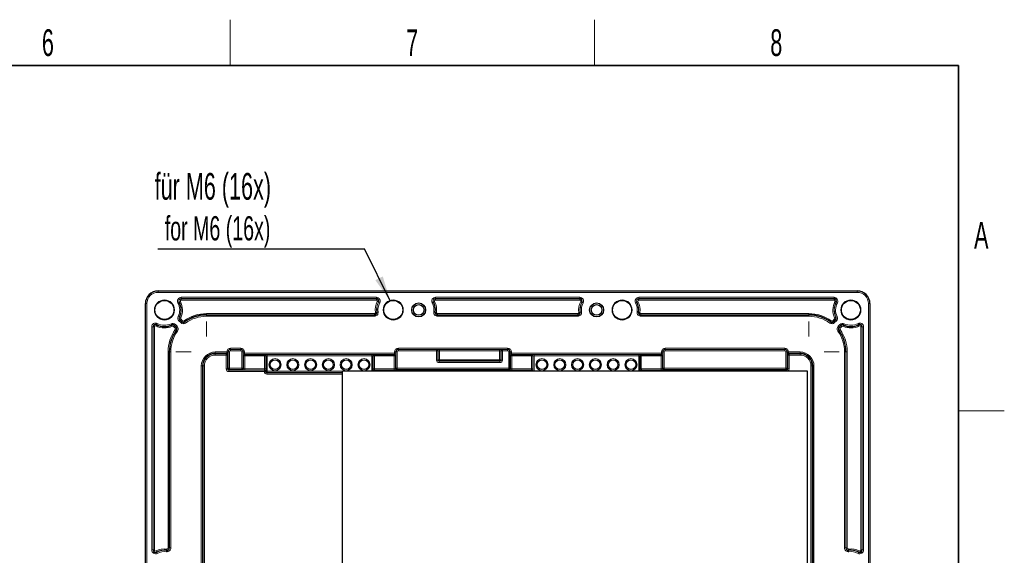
# Model space of a CAD drawing. Header units: millimetres. Extents: x 5 to 418, y 2 to 292.
# Tile 53 of 53: x 285 to 414, y 218 to 288. Entities that reach past the tile are written whole.
import ezdxf

# ---------------------------------------------------------------- set-up
doc = ezdxf.new("R2010")
doc.units = ezdxf.units.MM
doc.layers.add('SLD-0', color=7, linetype='Continuous')
doc.styles.add('SLDTEXTSTYLE1', font='TXT', dxfattribs={"width": 0.605})
doc.dimstyles.new('SLDDIMSTYLE2', dxfattribs={"dimtxt": 0.18, "dimasz": 3.302, "dimexe": 0, "dimexo": 0.0625, "dimgap": 0, "dimtad": 0, "dimtih": 1, "dimtoh": 1, "dimdec": 0, "dimrnd": 1e-09, "dimzin": 0, "dimdsep": 46, "dimtxsty": 'Standard', "dimsah": 1, "dimcen": 0.09, "dimadec": 0, "dimazin": 0, "dimtfac": 3.302, "dimtdec": 0, "dimtofl": 0, "dimtmove": 0, "dimatfit": 3, "dimfxl": 1, "dimfrac": 2, "dimtolj": 1, "dimtzin": 0, "dimarcsym": 0})

# ---------------------------------------------------------------- blocks, each defined once
blk = doc.blocks.new('SW_NOTE_0_1')
at = {"layer": 'SLD-0', "color": 0}
blk.add_line((-27.09, 0), (0, 0), dxfattribs=at)
at = {"layer": 'SLD-0', "color": 0, "attachment_point": 1, "style": 'SLDTEXTSTYLE1'}
for s, insert, char_height in [('für M6 (16x)', (-27.53, 9.96), 3.5), ('for M6 (16x)', (-26.2, 4.3), 3.175)]:
    blk.add_mtext(s, dxfattribs=dict(at, insert=insert, char_height=char_height))

msp = doc.modelspace()

# ---------------------------------------------------------------- linework, layer by layer
at = {"color": 7, "linetype": 'Continuous', "lineweight": 25}
for p, q in [((303.0494, 252.9536), (394.7161, 252.9536)), ((301.3827, 81.287), (301.3827, 251.287)), ((396.3827, 251.287), (396.3827, 81.287)), ((388.2161, 242.4536), (327.2161, 242.4536)), ((327.2161, 128.287), (327.2161, 242.4536)), ((388.2161, 128.287), (388.2161, 242.4536))]:
    msp.add_line(p, q, dxfattribs=at)
at = {"color": 7, "linetype": 'Continuous', "lineweight": 18}
for p, q in [((303.0494, 252.9536), (303.0494, 252.9332)), ((303.0494, 252.9332), (394.7161, 252.9332)), ((303.0494, 252.9332), (303.0494, 252.7666)), ((394.7161, 252.7666), (303.0494, 252.7666)), ((306.0938, 252.1174), (331.6716, 252.1174)), ((306.0938, 252.1174), (306.0938, 251.9508)), ((331.6716, 251.9508), (306.0938, 251.9508)), ((306.0938, 251.9274), (306.0938, 251.9508)), ((306.0938, 251.9274), (331.6716, 251.9274)), ((306.0938, 251.9274), (306.0938, 251.7608)), ((331.6716, 251.7608), (306.0938, 251.7608)), ((331.6716, 252.1174), (331.6716, 251.9508)), ((331.6716, 251.9274), (331.6716, 251.9508)), ((331.6716, 251.9274), (331.6716, 251.7608)), ((339.4271, 252.1174), (358.3383, 252.1174)), ((339.4271, 252.1174), (339.4271, 251.9508)), ((358.3383, 251.9508), (339.4271, 251.9508)), ((339.4271, 251.9274), (339.4271, 251.9508)), ((339.4271, 251.9274), (358.3383, 251.9274)), ((339.4271, 251.7608), (339.4271, 251.9274)), ((358.3383, 251.7608), (339.4271, 251.7608)), ((358.3383, 252.1174), (358.3383, 251.9508)), ((358.3383, 251.9274), (358.3383, 251.9508)), ((358.3383, 251.7608), (358.3383, 251.9274)), ((366.0938, 252.1174), (391.6716, 252.1174)), ((366.0938, 252.1174), (366.0938, 251.9508)), ((391.6716, 251.9508), (366.0938, 251.9508)), ((366.0938, 251.9274), (366.0938, 251.9508)), ((366.0938, 251.9274), (391.6716, 251.9274)), ((366.0938, 251.7608), (366.0938, 251.9274)), ((391.6716, 251.7608), (366.0938, 251.7608)), ((391.6716, 252.1174), (391.6716, 251.9508)), ((391.6716, 251.9274), (391.6716, 251.9508)), ((391.6716, 251.7608), (391.6716, 251.9274)), ((394.7161, 252.9332), (394.7161, 252.9536)), ((394.7161, 252.9332), (394.7161, 252.7666)), ((301.4031, 251.287), (301.3827, 251.287)), ((301.4031, 81.287), (301.4031, 251.287)), ((301.4031, 251.287), (301.5698, 251.287)), ((301.5698, 251.287), (301.5698, 81.287)), ((305.6541, 251.3883), (305.8015, 251.4661)), ((305.8222, 251.477), (305.8015, 251.4661)), ((305.9696, 251.5548), (305.8222, 251.477)), ((331.9433, 251.477), (331.7959, 251.5548)), ((331.9433, 251.477), (331.9639, 251.4661)), ((331.9639, 251.4661), (332.1113, 251.3883)), ((338.9875, 251.3883), (339.1349, 251.4661)), ((339.1555, 251.477), (339.1349, 251.4661)), ((339.3029, 251.5548), (339.1555, 251.477)), ((358.6099, 251.477), (358.4625, 251.5548)), ((358.6099, 251.477), (358.6306, 251.4661)), ((358.6306, 251.4661), (358.778, 251.3883)), ((365.6541, 251.3883), (365.8015, 251.4661)), ((365.8222, 251.477), (365.8015, 251.4661)), ((365.9696, 251.5548), (365.8222, 251.477)), ((391.7959, 251.5548), (391.9433, 251.477)), ((391.9433, 251.477), (391.9639, 251.4661)), ((391.9639, 251.4661), (392.1113, 251.3883)), ((396.1957, 81.287), (396.1957, 251.287)), ((396.1957, 251.287), (396.3623, 251.287)), ((396.3623, 251.287), (396.3623, 81.287)), ((396.3827, 251.287), (396.3623, 251.287)), ((305.6901, 249.5905), (305.8404, 249.5186)), ((305.8615, 249.5086), (305.8404, 249.5186)), ((306.0119, 249.4368), (305.8615, 249.5086)), ((305.9215, 249.1591), (305.905, 249.1425)), ((306.0393, 249.2769), (305.9215, 249.1591)), ((306.1493, 248.9313), (305.9215, 249.1591)), ((306.0393, 249.2769), (306.2671, 249.0491)), ((309.3827, 249.8132), (309.3827, 249.9798)), ((309.3827, 249.9798), (331.4051, 249.9798)), ((309.3827, 249.8132), (309.3827, 249.7898)), ((331.4051, 249.8132), (309.3827, 249.8132)), ((309.3827, 249.7898), (309.3827, 249.6232)), ((309.3827, 249.7898), (331.4051, 249.7898)), ((331.4051, 249.6232), (309.3827, 249.6232)), ((331.4051, 249.8132), (331.4051, 249.9798)), ((331.4051, 249.8132), (331.4051, 249.7898)), ((331.4051, 249.7898), (331.4051, 249.6232)), ((331.7094, 250.1612), (331.5443, 250.139)), ((331.7094, 250.1612), (331.7326, 250.1644)), ((331.7326, 250.1644), (331.8977, 250.1866)), ((339.2011, 250.1866), (339.3662, 250.1644)), ((339.3894, 250.1612), (339.3662, 250.1644)), ((339.5545, 250.139), (339.3894, 250.1612)), ((339.6937, 249.8132), (339.6937, 249.9798)), ((339.6937, 249.9798), (358.0717, 249.9798)), ((358.0717, 249.8132), (339.6937, 249.8132)), ((339.6937, 249.8132), (339.6937, 249.7898)), ((339.6937, 249.7898), (358.0717, 249.7898)), ((339.6937, 249.7898), (339.6937, 249.6232)), ((358.0717, 249.6232), (339.6937, 249.6232)), ((358.0717, 249.8132), (358.0717, 249.9798)), ((358.0717, 249.8132), (358.0717, 249.7898)), ((358.0717, 249.7898), (358.0717, 249.6232)), ((358.3761, 250.1612), (358.2109, 250.139)), ((358.3761, 250.1612), (358.3992, 250.1644)), ((358.3992, 250.1644), (358.5644, 250.1866)), ((365.8677, 250.1866), (366.0329, 250.1644)), ((366.056, 250.1612), (366.0329, 250.1644)), ((366.2212, 250.139), (366.056, 250.1612)), ((366.3604, 249.8132), (366.3604, 249.9798)), ((366.3604, 249.9798), (388.3827, 249.9798)), ((388.3827, 249.8132), (366.3604, 249.8132)), ((366.3604, 249.8132), (366.3604, 249.7898)), ((366.3604, 249.6232), (366.3604, 249.7898)), ((366.3604, 249.7898), (388.3827, 249.7898)), ((388.3827, 249.6232), (366.3604, 249.6232)), ((388.3827, 249.8132), (388.3827, 249.9798)), ((388.3827, 249.8132), (388.3827, 249.7898)), ((388.3827, 249.6232), (388.3827, 249.7898)), ((391.4983, 249.0491), (391.7261, 249.2769)), ((391.844, 249.1591), (391.6162, 248.9313)), ((391.844, 249.1591), (391.7261, 249.2769)), ((391.9039, 249.5086), (391.7536, 249.4368)), ((391.844, 249.1591), (391.8605, 249.1425)), ((391.9039, 249.5086), (391.925, 249.5186)), ((391.925, 249.5186), (392.0754, 249.5905)), ((302.2189, 218.998), (302.2189, 248.2425)), ((302.3856, 248.2425), (302.2189, 248.2425)), ((302.3856, 248.2425), (302.3856, 218.998)), ((302.409, 248.2425), (302.3856, 248.2425)), ((302.409, 218.998), (302.409, 248.2425)), ((302.5756, 248.2425), (302.409, 248.2425)), ((302.5756, 248.2425), (302.5756, 218.998)), ((302.7816, 248.3668), (302.8594, 248.5142)), ((302.8594, 248.5142), (302.8703, 248.5348)), ((302.8703, 248.5348), (302.9481, 248.6822)), ((304.7459, 248.6463), (304.8177, 248.4959)), ((304.8278, 248.4748), (304.8177, 248.4959)), ((304.8996, 248.3245), (304.8278, 248.4748)), ((305.0595, 248.297), (305.1773, 248.4149)), ((305.2872, 248.0692), (305.0595, 248.297)), ((305.1773, 248.4149), (305.1938, 248.4314)), ((305.1773, 248.4149), (305.4051, 248.1871)), ((305.3117, 248.5492), (305.1938, 248.4314)), ((305.4216, 248.2036), (305.1938, 248.4314)), ((305.4051, 248.1871), (305.2872, 248.0692)), ((305.4373, 247.7906), (305.302, 247.8879)), ((305.3117, 248.5492), (305.5394, 248.3214)), ((305.4051, 248.1871), (305.4216, 248.2036)), ((305.5394, 248.3214), (305.4216, 248.2036)), ((305.7871, 249.0247), (305.905, 249.1425)), ((306.0149, 248.7969), (305.7871, 249.0247)), ((305.905, 249.1425), (306.1328, 248.9148)), ((306.0149, 248.7969), (306.1328, 248.9148)), ((306.1493, 248.9313), (306.1328, 248.9148)), ((306.2671, 249.0491), (306.1493, 248.9313)), ((306.4484, 249.0344), (306.5457, 248.8991)), ((306.5457, 248.8991), (306.5594, 248.8801)), ((306.5594, 248.8801), (306.6566, 248.7448)), ((309.3827, 248.9396), (309.3827, 246.9676)), ((388.3827, 248.9396), (388.3827, 246.9676)), ((391.2061, 248.8801), (391.1088, 248.7448)), ((391.2197, 248.8991), (391.2061, 248.8801)), ((391.2197, 248.8991), (391.317, 249.0344)), ((391.6162, 248.9313), (391.4983, 249.0491)), ((391.6162, 248.9313), (391.6327, 248.9148)), ((391.6327, 248.9148), (391.8605, 249.1425)), ((391.6327, 248.9148), (391.7505, 248.7969)), ((391.9783, 249.0247), (391.7505, 248.7969)), ((391.8605, 249.1425), (391.9783, 249.0247)), ((392.226, 248.3214), (392.4538, 248.5492)), ((392.226, 248.3214), (392.3439, 248.2036)), ((392.4635, 247.8879), (392.3282, 247.7906)), ((392.5716, 248.4314), (392.3439, 248.2036)), ((392.3604, 248.1871), (392.3439, 248.2036)), ((392.3604, 248.1871), (392.5882, 248.4149)), ((392.3604, 248.1871), (392.4782, 248.0692)), ((392.4538, 248.5492), (392.5716, 248.4314)), ((392.706, 248.297), (392.4782, 248.0692)), ((392.5882, 248.4149), (392.5716, 248.4314)), ((392.5882, 248.4149), (392.706, 248.297)), ((392.9377, 248.4748), (392.8659, 248.3245)), ((392.9377, 248.4748), (392.9477, 248.4959)), ((393.0196, 248.6463), (392.9477, 248.4959)), ((394.8174, 248.6822), (394.8952, 248.5348)), ((394.9061, 248.5142), (394.8952, 248.5348)), ((394.9061, 248.5142), (394.9838, 248.3668)), ((395.1899, 218.998), (395.1899, 248.2425)), ((395.3565, 248.2425), (395.1899, 248.2425)), ((395.3565, 248.2425), (395.3565, 218.998)), ((395.3565, 248.2425), (395.3799, 248.2425)), ((395.3799, 218.998), (395.3799, 248.2425)), ((395.5465, 248.2425), (395.3799, 248.2425)), ((395.5465, 248.2425), (395.5465, 218.998)), ((305.4373, 247.7906), (305.4562, 247.777)), ((305.5915, 247.6797), (305.4562, 247.777)), ((392.3092, 247.777), (392.1739, 247.6797)), ((392.3282, 247.7906), (392.3092, 247.777)), ((312.5494, 245.4507), (313.8827, 245.4507)), ((312.5494, 245.4507), (312.5494, 245.2841)), ((313.8827, 245.2841), (312.5494, 245.2841)), ((312.5494, 245.2607), (312.5494, 245.2841)), ((313.8827, 245.4507), (313.8827, 245.2841)), ((313.8827, 245.2607), (313.8827, 245.2841)), ((334.5494, 245.4507), (348.8827, 245.4507)), ((334.5494, 245.2841), (334.5494, 245.4507)), ((348.8827, 245.2841), (334.5494, 245.2841)), ((334.5494, 245.2607), (334.5494, 245.2841)), ((339.9354, 245.2811), (347.8301, 245.2811)), ((339.9354, 245.1145), (339.9354, 245.2811)), ((347.8301, 245.1145), (347.8301, 245.2811)), ((348.8827, 245.2841), (348.8827, 245.4507)), ((348.8827, 245.2607), (348.8827, 245.2841)), ((369.5494, 245.4507), (385.2161, 245.4507)), ((369.5494, 245.2841), (369.5494, 245.4507)), ((385.2161, 245.2841), (369.5494, 245.2841)), ((369.5494, 245.2607), (369.5494, 245.2841)), ((385.2161, 245.2841), (385.2161, 245.4507)), ((385.2161, 245.2607), (385.2161, 245.2841)), ((304.3565, 219.2646), (304.3565, 244.9536)), ((304.5232, 244.9536), (304.3565, 244.9536)), ((304.5232, 244.9536), (304.5232, 219.2646)), ((304.5232, 244.9536), (304.5465, 244.9536)), ((304.5465, 219.2646), (304.5465, 244.9536)), ((304.7132, 244.9536), (304.5465, 244.9536)), ((304.7132, 244.9536), (304.7132, 219.2646)), ((305.3967, 244.9536), (307.3687, 244.9536)), ((310.5494, 244.7841), (310.5494, 244.9507)), ((310.5494, 244.9507), (312.0466, 244.9507)), ((310.5494, 244.7841), (310.5494, 244.72)), ((312.0466, 244.7841), (310.5494, 244.7841)), ((310.5494, 244.72), (310.5494, 244.5534)), ((310.5494, 244.72), (311.9825, 244.72)), ((311.9825, 244.5534), (310.5494, 244.5534)), ((311.9825, 244.72), (312.0466, 244.7841)), ((311.9825, 244.72), (311.9825, 244.5534)), ((311.9825, 242.72), (311.9825, 244.5534)), ((312.1491, 244.5534), (311.9825, 244.5534)), ((312.0466, 244.7841), (312.0466, 244.9507)), ((312.0494, 244.7841), (312.0523, 244.9507)), ((312.0523, 244.9507), (312.0523, 244.9536)), ((312.0523, 244.9536), (312.2189, 244.9536)), ((312.2189, 244.6232), (312.1491, 244.5534)), ((312.1491, 244.5534), (312.1491, 242.72)), ((312.2189, 244.9536), (312.2189, 244.6232)), ((312.2423, 244.9536), (312.2189, 244.9536)), ((312.2423, 242.8132), (312.2423, 244.9536)), ((312.4089, 244.9536), (312.2423, 244.9536)), ((312.4089, 244.9536), (312.4089, 242.8132)), ((312.5494, 245.2607), (313.8827, 245.2607)), ((312.5494, 245.2607), (312.5494, 245.0941)), ((313.8827, 245.0941), (312.5494, 245.0941)), ((313.8827, 245.2607), (313.8827, 245.0941)), ((314.0232, 242.8132), (314.0232, 244.9536)), ((314.1898, 244.9536), (314.0232, 244.9536)), ((314.1898, 244.9536), (314.1898, 242.8132)), ((314.1898, 244.9536), (314.2132, 244.9536)), ((314.2132, 244.7841), (314.2132, 244.9536)), ((314.3798, 244.9536), (314.2132, 244.9536)), ((314.3798, 244.7841), (314.2132, 244.7841)), ((314.2423, 244.4274), (314.2189, 244.4508)), ((314.2423, 242.7607), (314.2423, 244.4274)), ((314.2423, 244.4274), (314.4089, 244.4274)), ((314.3798, 244.9536), (314.3798, 244.7841)), ((314.3798, 244.7841), (334.0523, 244.7841)), ((314.3856, 244.6174), (314.4089, 244.5941)), ((334.0466, 244.6174), (314.3856, 244.6174)), ((314.4089, 244.5941), (314.4089, 244.4274)), ((314.4089, 244.5941), (317.0232, 244.5941)), ((314.4089, 244.4274), (314.4089, 242.755)), ((317.0232, 244.4274), (314.4089, 244.4274)), ((317.0232, 244.5941), (317.0378, 244.6087)), ((317.0232, 244.5941), (317.0232, 244.4274)), ((317.0232, 242.755), (317.0232, 244.4274)), ((317.0232, 244.4274), (317.1898, 244.4274)), ((317.2045, 244.4421), (317.1898, 244.4274)), ((317.1898, 244.4274), (317.1898, 242.755)), ((317.2045, 242.442), (317.2045, 244.4421)), ((317.3711, 244.6144), (331.061, 244.6144)), ((317.3711, 244.6144), (317.3711, 244.4478)), ((317.3711, 244.4478), (317.3711, 242.442)), ((331.061, 244.4478), (317.3711, 244.4478)), ((331.061, 244.6144), (331.061, 244.4478)), ((331.061, 242.4536), (331.061, 244.4478)), ((331.2276, 244.4421), (331.2276, 242.4536)), ((331.2423, 244.4274), (331.2276, 244.4421)), ((331.2423, 242.755), (331.2423, 244.4274)), ((331.2423, 244.4274), (331.4089, 244.4274)), ((331.3943, 244.6087), (331.4089, 244.5941)), ((331.4089, 244.4274), (331.4089, 244.5941)), ((331.4089, 244.5941), (334.0232, 244.5941)), ((331.4089, 244.4274), (331.4089, 242.755)), ((334.0232, 244.4274), (331.4089, 244.4274)), ((334.0232, 244.5941), (334.0466, 244.6174)), ((334.0232, 244.4274), (334.0232, 244.5941)), ((334.0232, 242.755), (334.0232, 244.4274)), ((334.0232, 244.4274), (334.1898, 244.4274)), ((334.0523, 244.7841), (334.0523, 244.9536)), ((334.2189, 244.9536), (334.0523, 244.9536)), ((334.2189, 244.7841), (334.0523, 244.7841)), ((334.2132, 244.4508), (334.1898, 244.4274)), ((334.1898, 244.4274), (334.1898, 242.7607)), ((334.2189, 244.9536), (334.2189, 244.7841)), ((334.2423, 244.9536), (334.2189, 244.9536)), ((334.2423, 242.8132), (334.2423, 244.9536)), ((334.4089, 244.9536), (334.2423, 244.9536)), ((334.4089, 244.9536), (334.4089, 242.8132)), ((334.5494, 245.2607), (339.5579, 245.2607)), ((334.5494, 245.0941), (334.5494, 245.2607)), ((339.5579, 245.0941), (334.5494, 245.0941)), ((339.5579, 245.2607), (339.6025, 245.2756)), ((339.5579, 245.0941), (339.5579, 245.2607)), ((339.5579, 245.0941), (339.7243, 245.0941)), ((339.5579, 243.895), (339.5579, 245.0941)), ((339.7689, 245.1089), (339.7243, 245.0941)), ((339.7243, 245.0941), (339.7243, 243.895)), ((339.7689, 243.9396), (339.7689, 245.1089)), ((347.8301, 245.1145), (339.9354, 245.1145)), ((339.9354, 245.1145), (339.9354, 243.9396)), ((347.8301, 243.9396), (347.8301, 245.1145)), ((347.9965, 245.1089), (347.9965, 243.9396)), ((348.0411, 245.0941), (347.9965, 245.1089)), ((348.0411, 243.895), (348.0411, 245.0941)), ((348.0411, 245.0941), (348.2076, 245.0941)), ((348.163, 245.2756), (348.2076, 245.2607)), ((348.2076, 245.2607), (348.8827, 245.2607)), ((348.2076, 245.2607), (348.2076, 245.0941)), ((348.8827, 245.0941), (348.2076, 245.0941)), ((348.2076, 245.0941), (348.2076, 243.895)), ((348.8827, 245.2607), (348.8827, 245.0941)), ((349.1898, 244.9536), (349.0232, 244.9536)), ((349.0232, 242.8132), (349.0232, 244.9536)), ((349.1898, 244.9536), (349.1898, 242.8132)), ((349.1898, 244.9536), (349.2132, 244.9536)), ((349.2132, 244.7841), (349.2132, 244.9536)), ((349.2132, 244.9536), (349.3798, 244.9536)), ((349.2132, 244.7841), (349.3798, 244.7841)), ((349.2423, 244.4274), (349.2189, 244.4508)), ((349.2423, 242.7607), (349.2423, 244.4274)), ((349.4089, 244.4274), (349.2423, 244.4274)), ((349.3798, 244.9536), (349.3798, 244.7841)), ((349.3798, 244.7841), (369.0523, 244.7841)), ((349.3856, 244.6174), (349.4089, 244.5941)), ((369.0466, 244.6174), (349.3856, 244.6174)), ((349.4089, 244.5941), (349.4089, 244.4274)), ((349.4089, 244.5941), (352.0232, 244.5941)), ((349.4089, 244.4274), (349.4089, 242.755)), ((352.0232, 244.4274), (349.4089, 244.4274)), ((352.0232, 244.5941), (352.0378, 244.6087)), ((352.0232, 244.5941), (352.0232, 244.4274)), ((352.0232, 242.755), (352.0232, 244.4274)), ((352.1898, 244.4274), (352.0232, 244.4274)), ((352.2045, 244.4421), (352.1898, 244.4274)), ((352.1898, 244.4274), (352.1898, 242.755)), ((352.2045, 242.4536), (352.2045, 244.4421)), ((352.3711, 244.6144), (366.061, 244.6144)), ((352.3711, 244.4478), (352.3711, 244.6144)), ((352.3711, 244.4478), (352.3711, 242.4536)), ((366.061, 244.4478), (352.3711, 244.4478)), ((366.061, 244.4478), (366.061, 244.6144)), ((366.061, 242.4536), (366.061, 244.4478)), ((366.2276, 244.4421), (366.2276, 242.4536)), ((366.2423, 244.4274), (366.2276, 244.4421)), ((366.2423, 242.755), (366.2423, 244.4274)), ((366.4089, 244.4274), (366.2423, 244.4274)), ((366.3943, 244.6087), (366.4089, 244.5941)), ((366.4089, 244.5941), (366.4089, 244.4274)), ((366.4089, 244.5941), (369.0232, 244.5941)), ((366.4089, 244.4274), (366.4089, 242.755)), ((369.0232, 244.4274), (366.4089, 244.4274)), ((369.0232, 244.5941), (369.0466, 244.6174)), ((369.0232, 244.5941), (369.0232, 244.4274)), ((369.0232, 242.755), (369.0232, 244.4274)), ((369.0232, 244.4274), (369.1898, 244.4274)), ((369.0523, 244.7841), (369.0523, 244.9536)), ((369.2189, 244.9536), (369.0523, 244.9536)), ((369.2189, 244.7841), (369.0523, 244.7841)), ((369.2132, 244.4508), (369.1898, 244.4274)), ((369.1898, 244.4274), (369.1898, 242.7607)), ((369.2189, 244.9536), (369.2189, 244.7841)), ((369.2423, 244.9536), (369.2189, 244.9536)), ((369.2423, 242.8132), (369.2423, 244.9536)), ((369.4089, 244.9536), (369.2423, 244.9536)), ((369.4089, 244.9536), (369.4089, 242.8132)), ((369.5494, 245.2607), (385.2161, 245.2607)), ((369.5494, 245.2607), (369.5494, 245.0941)), ((385.2161, 245.0941), (369.5494, 245.0941)), ((385.2161, 245.2607), (385.2161, 245.0941)), ((385.3565, 242.8132), (385.3565, 244.9536)), ((385.5232, 244.9536), (385.3565, 244.9536)), ((385.5232, 244.9536), (385.5232, 242.8132)), ((385.5232, 244.9536), (385.5465, 244.9536)), ((385.5465, 244.6232), (385.5465, 244.9536)), ((385.5465, 244.9536), (385.7132, 244.9536)), ((385.6164, 244.5534), (385.5465, 244.6232)), ((385.6164, 242.72), (385.6164, 244.5534)), ((385.783, 244.5534), (385.6164, 244.5534)), ((385.7132, 244.9536), (385.7132, 244.9507)), ((385.716, 244.7841), (385.7132, 244.9507)), ((385.7189, 244.7841), (385.7189, 244.9507)), ((385.7189, 244.9507), (387.2161, 244.9507)), ((385.7189, 244.7841), (385.783, 244.72)), ((387.2161, 244.7841), (385.7189, 244.7841)), ((385.783, 244.5534), (385.783, 244.72)), ((385.783, 244.72), (387.2161, 244.72)), ((385.783, 244.5534), (385.783, 242.72)), ((387.2161, 244.5534), (385.783, 244.5534)), ((387.2161, 244.7841), (387.2161, 244.9507)), ((387.2161, 244.72), (387.2161, 244.7841)), ((387.2161, 244.5534), (387.2161, 244.72)), ((392.3687, 244.9536), (390.3967, 244.9536)), ((393.0523, 219.2646), (393.0523, 244.9536)), ((393.2189, 244.9536), (393.0523, 244.9536)), ((393.2189, 244.9536), (393.2189, 219.2646)), ((393.2423, 244.9536), (393.2189, 244.9536)), ((393.2423, 219.2646), (393.2423, 244.9536)), ((393.4089, 244.9536), (393.2423, 244.9536)), ((393.4089, 244.9536), (393.4089, 219.2646)), ((308.7189, 108.4536), (308.7189, 243.1203)), ((308.8856, 243.1203), (308.7189, 243.1203)), ((308.8856, 243.1203), (308.8856, 108.4536)), ((308.9497, 243.1203), (308.8856, 243.1203)), ((308.9497, 108.4536), (308.9497, 243.1203)), ((308.9497, 243.1203), (309.1163, 243.1203)), ((309.1163, 243.1203), (309.1163, 108.4536)), ((312.1491, 242.72), (311.9825, 242.72)), ((312.1491, 242.72), (312.2423, 242.8132)), ((312.4089, 242.8132), (312.2423, 242.8132)), ((312.4089, 242.8132), (312.4089, 242.6465)), ((312.4089, 242.8132), (314.0232, 242.8132)), ((314.0232, 242.8132), (314.0232, 242.6465)), ((314.1898, 242.8132), (314.0232, 242.8132)), ((314.1898, 242.8132), (314.2423, 242.7607)), ((314.4089, 242.755), (314.4089, 242.5883)), ((314.4089, 242.755), (317.0232, 242.755)), ((317.0232, 242.755), (317.1898, 242.755)), ((331.2423, 242.755), (331.4089, 242.755)), ((331.4089, 242.755), (334.0232, 242.755)), ((334.0232, 242.5883), (334.0232, 242.755)), ((334.1898, 242.7607), (334.2423, 242.8132)), ((334.4089, 242.8132), (334.2423, 242.8132)), ((334.4089, 242.6465), (334.4089, 242.8132)), ((334.4089, 242.8132), (349.0232, 242.8132)), ((339.5579, 243.895), (339.7243, 243.895)), ((339.7243, 243.895), (339.7689, 243.9396)), ((339.7689, 243.9396), (339.9354, 243.9396)), ((339.9354, 243.7732), (339.8908, 243.7286)), ((339.8908, 243.7286), (347.8747, 243.7286)), ((339.8908, 243.5621), (339.8908, 243.7286)), ((347.8747, 243.5621), (339.8908, 243.5621)), ((339.9354, 243.9396), (347.8301, 243.9396)), ((339.9354, 243.7732), (339.9354, 243.9396)), ((347.8301, 243.7732), (339.9354, 243.7732)), ((347.8301, 243.7732), (347.8301, 243.9396)), ((347.8301, 243.9396), (347.9965, 243.9396)), ((347.8747, 243.7286), (347.8301, 243.7732)), ((347.8747, 243.5621), (347.8747, 243.7286)), ((347.9965, 243.9396), (348.0411, 243.895)), ((348.0411, 243.895), (348.2076, 243.895)), ((349.0232, 242.6465), (349.0232, 242.8132)), ((349.1898, 242.8132), (349.0232, 242.8132)), ((349.1898, 242.8132), (349.2423, 242.7607)), ((349.4089, 242.755), (349.4089, 242.5883)), ((349.4089, 242.755), (352.0232, 242.755)), ((352.1898, 242.755), (352.0232, 242.755)), ((366.4089, 242.755), (366.2423, 242.755)), ((366.4089, 242.755), (369.0232, 242.755)), ((369.0232, 242.5883), (369.0232, 242.755)), ((369.1898, 242.7607), (369.2423, 242.8132)), ((369.4089, 242.8132), (369.2423, 242.8132)), ((369.4089, 242.8132), (385.3565, 242.8132)), ((369.4089, 242.8132), (369.4089, 242.6465)), ((385.3565, 242.8132), (385.3565, 242.6465)), ((385.5232, 242.8132), (385.3565, 242.8132)), ((385.5232, 242.8132), (385.6164, 242.72)), ((385.783, 242.72), (385.6164, 242.72)), ((388.6491, 108.4536), (388.6491, 243.1203)), ((388.6491, 243.1203), (388.8158, 243.1203)), ((388.8158, 243.1203), (388.8158, 108.4536)), ((388.8799, 243.1203), (388.8158, 243.1203)), ((388.8799, 108.4536), (388.8799, 243.1203)), ((388.8799, 243.1203), (389.0465, 243.1203)), ((389.0465, 243.1203), (389.0465, 108.4536)), ((312.4089, 242.6465), (312.3157, 242.5533)), ((312.3157, 242.5533), (316.9825, 242.5533)), ((312.3157, 242.5533), (312.3157, 242.3867)), ((316.9825, 242.3867), (312.3157, 242.3867)), ((314.0232, 242.6465), (312.4089, 242.6465)), ((314.0757, 242.5941), (314.0232, 242.6465)), ((317.0175, 242.5883), (314.4089, 242.5883)), ((316.9825, 242.5533), (317.0175, 242.5883)), ((316.9825, 242.5533), (316.9825, 242.3867)), ((316.9825, 242.3866), (316.9825, 242.3867)), ((317.1491, 242.3867), (316.9825, 242.3867)), ((317.1491, 242.3866), (316.9825, 242.3866)), ((317.1491, 242.3866), (317.2045, 242.442)), ((317.1841, 242.4217), (317.1491, 242.3867)), ((317.1491, 242.3867), (317.1491, 242.3866)), ((317.2045, 242.442), (317.3711, 242.442)), ((317.3711, 242.2754), (317.3157, 242.22)), ((317.3157, 242.22), (317.3157, 242.0534)), ((317.3157, 242.22), (327.2161, 242.22)), ((327.2161, 242.0534), (317.3157, 242.0534)), ((317.3711, 242.442), (317.3711, 242.2754)), ((317.3711, 242.442), (327.2161, 242.442)), ((327.2161, 242.2754), (317.3711, 242.2754)), ((331.4147, 242.5883), (331.4497, 242.5533)), ((334.0232, 242.5883), (331.4147, 242.5883)), ((331.4497, 242.4536), (331.4497, 242.5533)), ((331.4497, 242.5533), (351.9825, 242.5533)), ((334.4089, 242.6465), (334.3565, 242.5941)), ((349.0232, 242.6465), (334.4089, 242.6465)), ((349.0757, 242.5941), (349.0232, 242.6465)), ((352.0175, 242.5883), (349.4089, 242.5883)), ((351.9825, 242.5533), (352.0175, 242.5883)), ((351.9825, 242.4536), (351.9825, 242.5533)), ((366.4147, 242.5883), (366.4497, 242.5533)), ((369.0232, 242.5883), (366.4147, 242.5883)), ((366.4497, 242.4536), (366.4497, 242.5533)), ((366.4497, 242.5533), (385.4497, 242.5533)), ((369.4089, 242.6465), (369.3565, 242.5941)), ((385.3565, 242.6465), (369.4089, 242.6465)), ((385.4497, 242.5533), (385.3565, 242.6465)), ((385.4497, 242.4536), (385.4497, 242.5533)), ((302.3856, 218.998), (302.2189, 218.998)), ((302.409, 218.998), (302.3856, 218.998)), ((302.5756, 218.998), (302.409, 218.998)), ((302.8594, 218.7264), (302.7816, 218.8738)), ((302.8594, 218.7264), (302.8703, 218.7058)), ((302.8703, 218.7058), (302.9481, 218.5584)), ((304.172, 218.9371), (304.1498, 218.772)), ((304.1751, 218.9603), (304.172, 218.9371)), ((304.1751, 218.9603), (304.1973, 219.1254)), ((304.5232, 219.2646), (304.3565, 219.2646)), ((304.5232, 219.2646), (304.5465, 219.2646)), ((304.7132, 219.2646), (304.5465, 219.2646)), ((393.2189, 219.2646), (393.0523, 219.2646)), ((393.2423, 219.2646), (393.2189, 219.2646)), ((393.4089, 219.2646), (393.2423, 219.2646)), ((393.5681, 219.1254), (393.5903, 218.9603)), ((393.5903, 218.9603), (393.5935, 218.9371)), ((393.5935, 218.9371), (393.6157, 218.772)), ((394.8952, 218.7058), (394.8174, 218.5584)), ((394.9061, 218.7264), (394.8952, 218.7058)), ((394.9838, 218.8738), (394.9061, 218.7264)), ((395.3565, 218.998), (395.1899, 218.998)), ((395.3565, 218.998), (395.3799, 218.998)), ((395.5465, 218.998), (395.3799, 218.998))]:
    msp.add_line(p, q, dxfattribs=at)
for centre, radius in [((303.8827, 250.4536), 1.3167), ((333.8827, 250.4536), 1.3167), ((363.8827, 250.4536), 1.3167), ((393.8827, 250.4536), 1.3167), ((318.3827, 243.287), 0.8), ((320.7161, 243.287), 0.8), ((323.0494, 243.287), 0.8), ((325.3827, 243.287), 0.8), ((327.7161, 243.287), 0.8), ((330.0494, 243.287), 0.8), ((353.3827, 243.287), 0.8), ((355.7161, 243.287), 0.8), ((358.0494, 243.287), 0.8), ((360.3827, 243.287), 0.8), ((362.7161, 243.287), 0.8), ((365.0494, 243.287), 0.8)]:
    msp.add_circle(centre, radius, dxfattribs=at)
at = {"color": 7, "linetype": 'Continuous', "lineweight": 25}
for centre, radius in [((303.8827, 250.4536), 1.25), ((333.8827, 250.4536), 1.25), ((337.2161, 250.4536), 0.9167), ((337.2161, 250.4536), 0.7), ((360.5494, 250.4536), 0.9167), ((360.5494, 250.4536), 0.7), ((363.8827, 250.4536), 1.25), ((393.8827, 250.4536), 1.25), ((318.3827, 243.287), 0.6333), ((320.7161, 243.287), 0.6333), ((323.0494, 243.287), 0.6333), ((325.3827, 243.287), 0.6333), ((327.7161, 243.287), 0.6333), ((330.0494, 243.287), 0.6333), ((353.3827, 243.287), 0.6333), ((355.7161, 243.287), 0.6333), ((358.0494, 243.287), 0.6333), ((360.3827, 243.287), 0.6333), ((362.7161, 243.287), 0.6333), ((365.0494, 243.287), 0.6333)]:
    msp.add_circle(centre, radius, dxfattribs=at)
for centre, radius, start, end in [((303.0494, 251.287), 1.6667, 90, 180), ((331.6716, 251.6203), 0.3305, 332.181861, 90), ((358.3383, 251.6203), 0.3305, 332.181861, 90), ((391.6716, 251.6203), 0.3305, 332.181861, 90), ((394.7161, 251.287), 1.6667, 0, 90), ((303.8827, 250.4536), 2.1929, 334.471221, 27.818139), ((337.2161, 250.4536), 2.1929, 352.337744, 27.818139), ((363.8827, 250.4536), 2.1929, 352.337744, 27.818139), ((309.3827, 244.9536), 4.8596, 90, 125.718201), ((331.4051, 250.1203), 0.3305, 270, 7.662256), ((339.6937, 250.1203), 0.3305, 172.337744, 270), ((358.0717, 250.1203), 0.3305, 270, 7.662256), ((366.3604, 250.1203), 0.3305, 172.337744, 270), ((388.3827, 244.9536), 4.8596, 54.281799, 90), ((391.6268, 249.3762), 0.3305, 315, 25.528779), ((302.7161, 248.2425), 0.3305, 62.181861, 180), ((303.8827, 250.4536), 2.1929, 242.181861, 295.528779), ((304.9601, 248.1977), 0.3305, 45, 115.528779), ((305.1879, 247.9699), 0.3305, 324.281799, 45), ((306.3664, 249.1484), 0.3305, 225, 305.718201), ((391.399, 249.1484), 0.3305, 234.281799, 315), ((392.8053, 248.1977), 0.3305, 64.471221, 135), ((393.8827, 250.4536), 2.1929, 244.471221, 297.818139), ((395.0494, 248.2425), 0.3305, 0, 117.818139), ((309.3827, 244.9536), 4.8596, 144.281799, 180), ((388.3827, 244.9536), 4.8596, 0, 35.718201), ((312.5494, 244.9536), 0.3305, 90, 180), ((313.8827, 244.9536), 0.3305, 0, 90), ((334.5494, 244.9536), 0.3305, 90, 180), ((348.8827, 244.9536), 0.3305, 0, 90), ((369.5494, 244.9536), 0.3305, 90, 180), ((385.2161, 244.9536), 0.3305, 0, 90), ((310.5494, 243.1203), 1.6638, 90, 180), ((387.2161, 243.1203), 1.6638, 0, 90), ((302.7161, 218.998), 0.3305, 180, 297.818139), ((303.8827, 216.787), 2.1929, 82.337744, 117.818139), ((304.2161, 219.2646), 0.3305, 262.337744, 0), ((393.5494, 219.2646), 0.3305, 180, 277.662256), ((393.8827, 216.787), 2.1929, 62.181861, 97.662256), ((395.0494, 218.998), 0.3305, 242.181861, 0)]:
    msp.add_arc(centre, radius, start, end, dxfattribs=at)
at = {"color": 7, "linetype": 'Continuous', "lineweight": 18}
for centre, radius, start, end in [((303.0494, 251.287), 1.6463, 90, 180), ((303.0494, 251.287), 1.4796, 90, 180), ((306.0938, 251.6203), 0.4971, 90, 207.818139), ((306.0938, 251.6203), 0.3305, 90, 207.818139), ((306.0938, 251.6203), 0.3071, 90, 207.818139), ((306.0938, 251.6203), 0.1405, 90, 207.818139), ((331.6716, 251.6203), 0.4971, 332.181861, 90), ((331.6716, 251.6203), 0.3071, 332.181861, 90), ((331.6716, 251.6203), 0.1405, 332.181861, 90), ((339.4271, 251.6203), 0.4971, 90, 207.818139), ((339.4271, 251.6203), 0.3305, 90, 207.818139), ((339.4271, 251.6203), 0.3071, 90, 207.818139), ((339.4271, 251.6203), 0.1405, 90, 207.818139), ((358.3383, 251.6203), 0.4971, 332.181861, 90), ((358.3383, 251.6203), 0.3071, 332.181861, 90), ((358.3383, 251.6203), 0.1405, 332.181861, 90), ((366.0938, 251.6203), 0.4971, 90, 207.818139), ((366.0938, 251.6203), 0.3305, 90, 207.818139), ((366.0938, 251.6203), 0.3071, 90, 207.818139), ((366.0938, 251.6203), 0.1405, 90, 207.818139), ((391.6716, 251.6203), 0.4971, 332.181861, 90), ((391.6716, 251.6203), 0.3071, 332.181861, 90), ((391.6716, 251.6203), 0.1405, 332.181861, 90), ((394.7161, 251.287), 1.6463, 0, 90), ((394.7161, 251.287), 1.4796, 0, 90), ((303.8827, 250.4536), 2.0029, 334.471221, 27.818139), ((303.8827, 250.4536), 2.1695, 334.471221, 27.818139), ((303.8827, 250.4536), 2.3595, 334.471221, 27.818139), ((333.8827, 250.4536), 2.3595, 152.181861, 187.662256), ((333.8827, 250.4536), 2.1929, 152.181861, 187.662256), ((333.8827, 250.4536), 2.1695, 152.181861, 187.662256), ((333.8827, 250.4536), 2.0029, 152.181861, 187.662256), ((337.2161, 250.4536), 2.0029, 352.337744, 27.818139), ((337.2161, 250.4536), 2.1695, 352.337744, 27.818139), ((337.2161, 250.4536), 2.3595, 352.337744, 27.818139), ((360.5494, 250.4536), 2.3595, 152.181861, 187.662256), ((360.5494, 250.4536), 2.1929, 152.181861, 187.662256), ((360.5494, 250.4536), 2.1695, 152.181861, 187.662256), ((360.5494, 250.4536), 2.0029, 152.181861, 187.662256), ((363.8827, 250.4536), 2.0029, 352.337744, 27.818139), ((363.8827, 250.4536), 2.1695, 352.337744, 27.818139), ((363.8827, 250.4536), 2.3595, 352.337744, 27.818139), ((393.8827, 250.4536), 2.3595, 152.181861, 205.528779), ((393.8827, 250.4536), 2.1929, 152.181861, 205.528779), ((393.8827, 250.4536), 2.1695, 152.181861, 205.528779), ((393.8827, 250.4536), 2.0029, 152.181861, 205.528779), ((306.1387, 249.3762), 0.4971, 154.471221, 225), ((306.1387, 249.3762), 0.3305, 154.471221, 225), ((306.1387, 249.3762), 0.3071, 154.471221, 225), ((306.1387, 249.3762), 0.1405, 154.471221, 225), ((309.3827, 244.9536), 5.0262, 90, 125.718201), ((309.3827, 244.9536), 4.8362, 90, 125.718201), ((309.3827, 244.9536), 4.6696, 90, 125.718201), ((331.4051, 250.1203), 0.4971, 270, 7.662256), ((331.4051, 250.1203), 0.3071, 270, 7.662256), ((331.4051, 250.1203), 0.1405, 270, 7.662256), ((339.6937, 250.1203), 0.4971, 172.337744, 270), ((339.6937, 250.1203), 0.3071, 172.337744, 270), ((339.6937, 250.1203), 0.1405, 172.337744, 270), ((358.0717, 250.1203), 0.4971, 270, 7.662256), ((358.0717, 250.1203), 0.3071, 270, 7.662256), ((358.0717, 250.1203), 0.1405, 270, 7.662256), ((366.3604, 250.1203), 0.4971, 172.337744, 270), ((366.3604, 250.1203), 0.3071, 172.337744, 270), ((366.3604, 250.1203), 0.1405, 172.337744, 270), ((388.3827, 244.9536), 5.0262, 54.281799, 90), ((388.3827, 244.9536), 4.8362, 54.281799, 90), ((388.3827, 244.9536), 4.6696, 54.281799, 90), ((391.6268, 249.3762), 0.1405, 315, 25.528779), ((391.6268, 249.3762), 0.3071, 315, 25.528779), ((391.6268, 249.3762), 0.4971, 315, 25.528779), ((302.7161, 248.2425), 0.4971, 62.181861, 180), ((302.7161, 248.2425), 0.3071, 62.181861, 180), ((302.7161, 248.2425), 0.1405, 62.181861, 180), ((303.8827, 250.4536), 2.3595, 242.181861, 295.528779), ((303.8827, 250.4536), 2.1695, 242.181861, 295.528779), ((303.8827, 250.4536), 2.0029, 242.181861, 295.528779), ((309.3827, 244.9536), 5.0262, 144.281799, 180), ((304.9601, 248.1977), 0.4971, 45, 115.528779), ((304.9601, 248.1977), 0.3071, 45, 115.528779), ((304.9601, 248.1977), 0.1405, 45, 115.528779), ((305.1879, 247.9699), 0.1405, 324.281799, 45), ((305.1879, 247.9699), 0.3071, 324.281799, 45), ((305.1879, 247.9699), 0.4971, 324.281799, 45), ((306.3664, 249.1484), 0.4971, 225, 305.718201), ((306.3664, 249.1484), 0.3071, 225, 305.718201), ((306.3664, 249.1484), 0.1405, 225, 305.718201), ((391.399, 249.1484), 0.4971, 234.281799, 315), ((391.399, 249.1484), 0.3071, 234.281799, 315), ((391.399, 249.1484), 0.1405, 234.281799, 315), ((392.5775, 247.9699), 0.4971, 135, 215.718201), ((392.5775, 247.9699), 0.3305, 135, 215.718201), ((392.5775, 247.9699), 0.3071, 135, 215.718201), ((392.5775, 247.9699), 0.1405, 135, 215.718201), ((392.8053, 248.1977), 0.4971, 64.471221, 135), ((388.3827, 244.9536), 5.0262, 0, 35.718201), ((392.8053, 248.1977), 0.3071, 64.471221, 135), ((392.8053, 248.1977), 0.1405, 64.471221, 135), ((393.8827, 250.4536), 2.3595, 244.471221, 297.818139), ((393.8827, 250.4536), 2.1695, 244.471221, 297.818139), ((393.8827, 250.4536), 2.0029, 244.471221, 297.818139), ((395.0494, 248.2425), 0.4971, 0, 117.818139), ((395.0494, 248.2425), 0.3071, 0, 117.818139), ((395.0494, 248.2425), 0.1405, 0, 117.818139), ((309.3827, 244.9536), 4.8362, 144.281799, 180), ((309.3827, 244.9536), 4.6696, 144.281799, 180), ((388.3827, 244.9536), 4.6696, 0, 35.718201), ((388.3827, 244.9536), 4.8362, 0, 35.718201), ((312.5494, 244.9536), 0.4971, 90, 180), ((313.8827, 244.9536), 0.4971, 0, 90), ((334.5494, 244.9536), 0.4971, 90, 180), ((348.8827, 244.9536), 0.4971, 0, 90), ((369.5494, 244.9536), 0.4971, 90, 180), ((385.2161, 244.9536), 0.4971, 0, 90), ((310.5494, 243.1203), 1.8304, 90, 180), ((310.5494, 243.1203), 1.5997, 90, 180), ((310.5494, 243.1203), 1.4331, 90, 180), ((311.9824, 244.5533), 0.1667, 0.020437, 89.979563), ((312.5494, 244.9536), 0.3071, 90, 180), ((312.5494, 244.9536), 0.1405, 90, 180), ((313.8827, 244.9536), 0.3071, 0, 90), ((313.8827, 244.9536), 0.1405, 0, 90), ((314.3856, 244.4507), 0.1667, 90.020437, 179.979563), ((314.409, 244.4274), 0.1667, 90.020437, 179.979563), ((317.0231, 244.4274), 0.1667, 0.020437, 89.979563), ((317.0378, 244.442), 0.1667, 0.020437, 89.979563), ((331.3943, 244.442), 0.1667, 90.020437, 179.979563), ((331.409, 244.4274), 0.1667, 90.020437, 179.979563), ((334.0231, 244.4274), 0.1667, 0.020437, 89.979563), ((334.0465, 244.4507), 0.1667, 0.020437, 89.979563), ((334.5494, 244.9536), 0.3071, 90, 180), ((334.5494, 244.9536), 0.1405, 90, 180), ((339.5576, 245.094), 0.1667, 0.026367, 89.903784), ((339.6022, 245.1089), 0.1667, 0.026367, 89.903784), ((348.1632, 245.1089), 0.1667, 90.096216, 179.973633), ((348.2078, 245.094), 0.1667, 90.096216, 179.973633), ((348.8827, 244.9536), 0.3071, 0, 90), ((348.8827, 244.9536), 0.1405, 0, 90), ((349.3856, 244.4507), 0.1667, 90.020437, 179.979563), ((349.409, 244.4274), 0.1667, 90.020437, 179.979563), ((352.0231, 244.4274), 0.1667, 0.020437, 89.979563), ((352.0378, 244.442), 0.1667, 0.020437, 89.979563), ((366.3943, 244.442), 0.1667, 90.020437, 179.979563), ((366.409, 244.4274), 0.1667, 90.020437, 179.979563), ((369.0231, 244.4274), 0.1667, 0.020437, 89.979563), ((369.0465, 244.4507), 0.1667, 0.020437, 89.979563), ((369.5494, 244.9536), 0.3071, 90, 180), ((369.5494, 244.9536), 0.1405, 90, 180), ((385.2161, 244.9536), 0.3071, 0, 90), ((385.2161, 244.9536), 0.1405, 0, 90), ((385.7831, 244.5533), 0.1667, 90.020437, 179.979563), ((387.2161, 243.1203), 1.8304, 0, 90), ((387.2161, 243.1203), 1.5997, 0, 90), ((387.2161, 243.1203), 1.4331, 0, 90), ((312.409, 242.8132), 0.1667, 180.020437, 269.979563), ((314.0231, 242.8132), 0.1667, 270.020437, 359.979563), ((314.0756, 242.7608), 0.1667, 270.020437, 359.979563), ((334.3565, 242.7608), 0.1667, 180.020437, 269.979563), ((334.409, 242.8132), 0.1667, 180.020437, 269.979563), ((339.9359, 243.9401), 0.167, 180.183596, 269.816404), ((347.8296, 243.9401), 0.167, 270.183596, 359.816404), ((349.0231, 242.8132), 0.1667, 270.020437, 359.979563), ((349.0756, 242.7608), 0.1667, 270.020437, 359.979563), ((369.3565, 242.7608), 0.1667, 180.020437, 269.979563), ((369.409, 242.8132), 0.1667, 180.020437, 269.979563), ((385.3565, 242.8132), 0.1667, 270.020437, 359.979563), ((316.9824, 242.3866), 0.1667, 0.020437, 89.979563), ((317.0174, 242.4216), 0.1667, 0.020437, 89.979563), ((317.3712, 242.4421), 0.1667, 180.020437, 269.979563), ((331.4147, 242.4216), 0.1667, 90.020878, 168.937579), ((331.4497, 242.3866), 0.1667, 90.020563, 156.303202), ((351.9824, 242.3866), 0.1667, 23.696798, 89.979437), ((352.0174, 242.4216), 0.1667, 11.062421, 89.979122), ((366.4147, 242.4216), 0.1667, 90.020878, 168.937579), ((366.4497, 242.3866), 0.1667, 90.020563, 156.303202), ((302.7161, 218.998), 0.4971, 180, 297.818139), ((302.7161, 218.998), 0.3071, 180, 297.818139), ((302.7161, 218.998), 0.1405, 180, 297.818139), ((303.8827, 216.787), 2.3595, 82.337744, 117.818139), ((303.8827, 216.787), 2.1695, 82.337744, 117.818139), ((303.8827, 216.787), 2.0029, 82.337744, 117.818139), ((304.2161, 219.2646), 0.4971, 262.337744, 0), ((304.2161, 219.2646), 0.3071, 262.337744, 0), ((304.2161, 219.2646), 0.1405, 262.337744, 0), ((393.5494, 219.2646), 0.4971, 180, 277.662256), ((393.5494, 219.2646), 0.3071, 180, 277.662256), ((393.5494, 219.2646), 0.1405, 180, 277.662256), ((393.8827, 216.787), 2.3595, 62.181861, 97.662256), ((393.8827, 216.787), 2.1695, 62.181861, 97.662256), ((393.8827, 216.787), 2.0029, 62.181861, 97.662256), ((395.0494, 218.998), 0.4971, 242.181861, 0), ((395.0494, 218.998), 0.3071, 242.181861, 0), ((395.0494, 218.998), 0.1405, 242.181861, 0)]:
    msp.add_arc(centre, radius, start, end, dxfattribs=at)
for centre, major_axis, ratio, start_param, end_param in [((339.9354, 245.2753), (0.3333, 0), 0.01745506, 1.57079633, 3.08923278), ((347.8301, 245.2753), (0.3333, 0), 0.01745506, 0.05235988, 1.57079633), ((312.0465, 244.6174), (-0.2358, -0.2358), 0.99969546, 3.90968982, 3.92683852), ((312.0465, 244.6174), (0.118, 0.118), 0.99908703, 0.76809716, 0.78524587), ((312.0523, 244.6232), (0.1555, -0.0632), 0.9516315, 0.40371099, 1.95705402), ((312.0523, 244.6232), (-0.0039, 0.3276), 0.50867074, 4.70629523, 6.25963826), ((314.219, 244.7841), (0, 0.3333), 0.01745506, 1.57079633, 3.12413936), ((314.3857, 244.7841), (0, 0.1667), 0.03491013, 1.57079633, 3.12413936), ((317.3711, 244.6086), (0.3333, 0), 0.01745506, 1.57079633, 3.12413936), ((317.3711, 244.442), (0.1667, 0), 0.03491013, 1.57079633, 3.12413936), ((331.061, 244.6086), (0.3333, 0), 0.01745506, 0.01745329, 1.57079633), ((331.061, 244.442), (0.1667, 0), 0.03491013, 0.01745329, 1.57079633), ((334.0465, 244.7841), (0, 0.1667), 0.03491013, 3.15904595, 4.71238898), ((334.2131, 244.7841), (0, 0.3333), 0.01745506, 3.15904595, 4.71238898), ((339.9354, 245.1086), (0.1667, 0), 0.03491013, 1.57079633, 3.08923278), ((347.8301, 245.1086), (0.1667, 0), 0.03491013, 0.05235988, 1.57079633), ((349.219, 244.7841), (0, 0.3333), 0.01745506, 1.57079633, 3.12413936), ((349.3857, 244.7841), (0, 0.1667), 0.03491013, 1.57079633, 3.12413936), ((352.3711, 244.6086), (0.3333, 0), 0.01745506, 1.57079633, 3.12413936), ((352.3711, 244.442), (0.1667, 0), 0.03491013, 1.57079633, 3.12413936), ((366.061, 244.6086), (0.3333, 0), 0.01745506, 0.01745329, 1.57079633), ((366.061, 244.442), (0.1667, 0), 0.03491013, 0.01745329, 1.57079633), ((369.0465, 244.7841), (0, 0.1667), 0.03491013, 3.15904595, 4.71238898), ((369.2131, 244.7841), (0, 0.3333), 0.01745506, 3.15904595, 4.71238898), ((385.7132, 244.6232), (0.0039, 0.3276), 0.50867074, 0.02354705, 1.57689008), ((385.7132, 244.6232), (0.1555, 0.0632), 0.9516315, 1.18453863, 2.73788166), ((385.719, 244.6174), (0.2358, -0.2358), 0.99969546, 2.35634678, 2.37349549), ((385.719, 244.6174), (-0.118, 0.118), 0.99908703, 5.49793944, 5.51508814), ((312.3158, 242.7201), (0.2358, 0.2358), 0.99969546, 2.35634678, 3.92683852), ((312.3158, 242.7201), (0.118, 0.118), 0.99908703, 2.35634678, 3.92683852), ((314.4089, 242.7608), (0.1667, 0), 0.03491013, 3.15904595, 4.71238898), ((317.0174, 242.755), (0, 0.1667), 0.03491013, 3.15904595, 4.71238898), ((317.184, 242.755), (0, 0.3333), 0.01745506, 3.15904595, 4.71238898), ((331.2481, 242.755), (0, 0.3333), 0.01745506, 1.57079633, 2.70000273), ((331.4148, 242.755), (0, 0.1667), 0.03491013, 1.57079633, 3.12413936), ((334.0232, 242.7608), (0.1667, 0), 0.03491013, 4.71238898, 6.26573201), ((339.8917, 243.8959), (-0.2363, -0.2363), 0.99726469, 5.49915667, 7.06721394), ((339.8917, 243.8959), (0.1188, 0.1188), 0.99184609, 2.35756402, 3.92562129), ((347.8738, 243.8959), (-0.1188, 0.1188), 0.99184609, 2.35756402, 3.92562129), ((347.8738, 243.8959), (0.2363, -0.2363), 0.99726469, 5.49915667, 7.06721394), ((349.4089, 242.7608), (0.1667, 0), 0.03491013, 3.15904595, 4.71238898), ((352.0174, 242.755), (0, 0.1667), 0.03491013, 3.15904595, 4.71238898), ((352.184, 242.755), (0, 0.3333), 0.01745506, 3.58318258, 4.71238898), ((366.2481, 242.755), (0, 0.3333), 0.01745506, 1.57079633, 2.70000273), ((366.4148, 242.755), (0, 0.1667), 0.03491013, 1.57079633, 3.12413936), ((369.0232, 242.7608), (0.1667, 0), 0.03491013, 4.71238898, 6.26573201), ((385.4496, 242.7201), (0.118, -0.118), 0.99908703, 5.49793944, 7.06843118), ((385.4496, 242.7201), (-0.2358, 0.2358), 0.99969546, 3.00114482, 3.92683852), ((314.4089, 242.5942), (0.3333, 0), 0.01745506, 3.15904595, 4.71238898), ((317.3158, 242.3867), (0.2358, 0.2358), 0.99969546, 2.35634678, 3.92683852), ((317.3158, 242.3867), (0.118, 0.118), 0.99908703, 2.35634678, 3.92683852), ((334.0232, 242.5942), (0.3333, 0), 0.01745506, 4.71238898, 6.26573201), ((349.4089, 242.5942), (0.3333, 0), 0.01745506, 3.15904595, 4.71238898), ((369.0232, 242.5942), (0.3333, 0), 0.01745506, 4.71238898, 6.26573201)]:
    msp.add_ellipse(centre, major_axis=major_axis, ratio=ratio, start_param=start_param, end_param=end_param, dxfattribs=at)
at = {"layer": 'SLD-0', "lineweight": 18}
for p, q in [((312.5, 282.5), (312.5, 288.5)), ((360.25, 282.5), (360.25, 288.5)), ((408, 237.25), (414, 237.25))]:
    msp.add_line(p, q, dxfattribs=at)
at = {"layer": 'SLD-0', "lineweight": 35}
for p, q in [((408, 282.5), (26, 282.5)), ((408, 12), (408, 282.5))]:
    msp.add_line(p, q, dxfattribs=at)

# ---------------------------------------------------------------- block references
at = {"layer": 'SLD-0', "color": 7}
msp.add_blockref('SW_NOTE_0_1', (330.1278, 258.4489), dxfattribs=at)

# ---------------------------------------------------------------- texts
at = {"layer": 'SLD-0', "char_height": 3.5, "attachment_point": 2, "style": 'SLDTEXTSTYLE1'}
for s, insert in [('6', (288.6027, 287.243)), ('7', (336.3527, 287.243)), ('8', (384.1027, 287.243)), ('A', (410.9816, 262.0011))]:
    msp.add_mtext(s, dxfattribs=dict(at, insert=insert))

# ---------------------------------------------------------------- leaders
at = {"layer": 'SLD-0', "color": 7}
msp.add_leader([(333.4857, 251.6389), (330.1278, 258.4489)], dimstyle='SLDDIMSTYLE2', dxfattribs=at)

doc.saveas('drawing.dxf')
